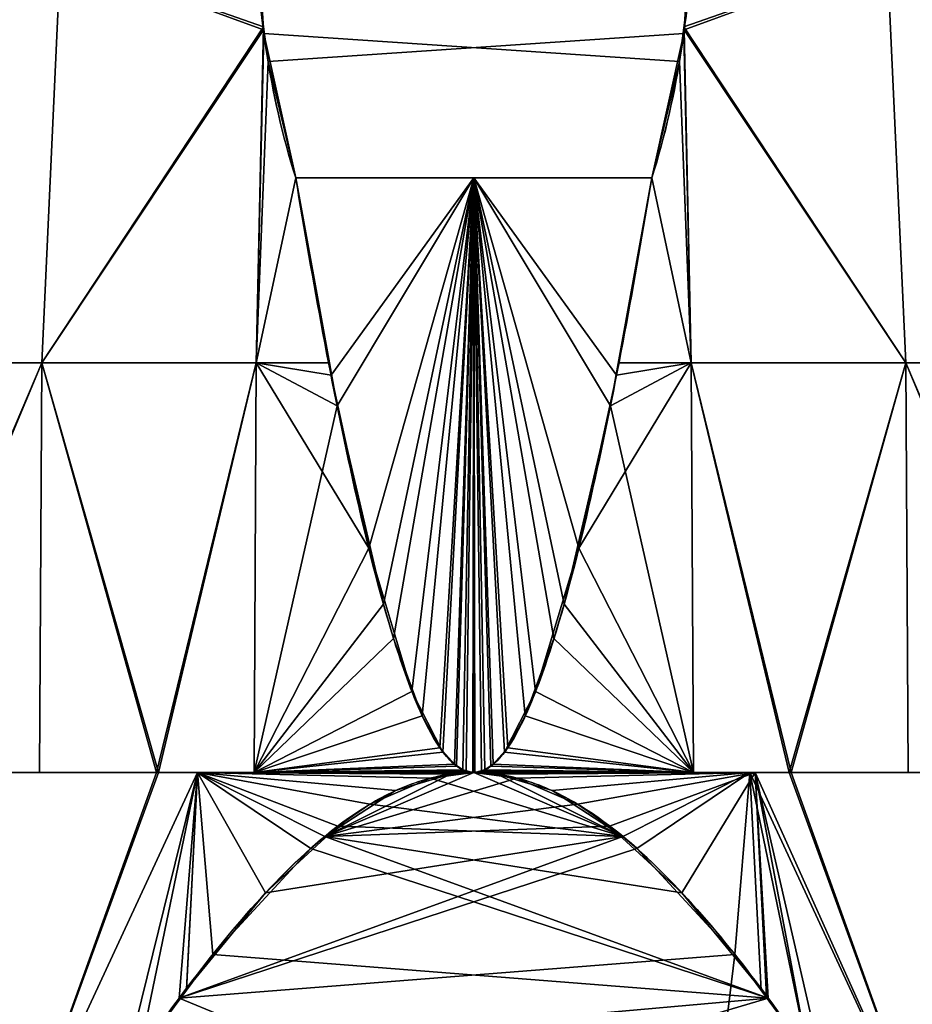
# Model space of a CAD drawing. Extents: x -18 to 409, y -107 to 420.
# Tile 13 of 16: x 120 to 267, y 176 to 338. Entities that reach past the tile are written whole.
import ezdxf

# ---------------------------------------------------------------- set-up
doc = ezdxf.new("R2010")
doc.units = 0
doc.header["$MEASUREMENT"] = 0
doc.layers.add('1', color=7, linetype='Continuous')

# ---------------------------------------------------------------- blocks, each defined once
blk = doc.blocks.new('UG_SURFACE_004')
at = {"layer": '1', "color": 253, "linetype": 'Continuous'}
for points in [[(190.950692, 213.936731, -144.711792), (194.769993, 214.204192, -144.703805), (170.331627, 203.708246, -144.957185)], [(170.331627, 203.708246, -144.957185), (194.769993, 214.204192, -144.703805), (201.853141, 213.286832, -144.730851)], [(170.331627, 203.708246, -144.957185), (181.945711, 211.222976, -144.788265), (190.950692, 213.936731, -144.711792)], [(201.853141, 213.286832, -144.730851), (211.782157, 209.00619, -144.844636), (170.331627, 203.708246, -144.957185)], [(211.782157, 209.00619, -144.844636), (217.039809, 205.427095, -144.924089), (170.331627, 203.708246, -144.957185)], [(217.039809, 205.427095, -144.924089), (228.887439, 194.486633, -145.078495), (170.331627, 203.708246, -144.957185)], [(243.039519, 177.236632, -145.051107), (168.051243, 201.756731, -144.990757), (170.331627, 203.708246, -144.957185)], [(228.887439, 194.486633, -145.078495), (243.039519, 177.236632, -145.051107), (170.331627, 203.708246, -144.957185)], [(243.039519, 177.236632, -145.051107), (151.986793, 184.379876, -145.10265), (168.051243, 201.756731, -144.990757)], [(139.936253, 168.054909, -144.90138), (151.986793, 184.379876, -145.10265), (243.039519, 177.236632, -145.051107)], [(243.039519, 177.236632, -145.051107), (134.315267, 144.975454, -144.109935), (139.936253, 168.054909, -144.90138)], [(134.315267, 144.975454, -144.109935), (243.039519, 177.236632, -145.051107), (249.603748, 168.054909, -144.90138)], [(249.603748, 168.054909, -144.90138), (250.616282, 162.479743, -144.764632), (134.315267, 144.975454, -144.109935)], [(133.432612, 142.275542, -143.978506), (250.616282, 162.479743, -144.764632), (257.098556, 139.381796, -143.828586)], [(250.616282, 162.479743, -144.764632), (133.432612, 142.275542, -143.978506), (134.315267, 144.975454, -144.109935)], [(257.098556, 139.381796, -143.828586), (123.182088, 116.449557, -142.308861), (133.432612, 142.275542, -143.978506)], [(257.098556, 139.381796, -143.828586), (123.991221, 109.271206, -141.711831), (123.182088, 116.449557, -142.308861)], [(257.098556, 139.381796, -143.828586), (124.266811, 107.168071, -141.495571), (123.991221, 109.271206, -141.711831)], [(124.266811, 107.168071, -141.495571), (257.098556, 139.381796, -143.828586), (266.357899, 116.449557, -142.308861)], [(266.357899, 116.449557, -142.308861), (265.419811, 108.172536, -141.615331), (124.266811, 107.168071, -141.495571)], [(265.419811, 108.172536, -141.615331), (265.286893, 107.166536, -141.510636), (124.266811, 107.168071, -141.495571)], [(127.613366, 81.628755, -138.869435), (124.266811, 107.168071, -141.495571), (168.534577, 0, -125.358552)], [(194.769993, 0, -125.358552), (168.534577, 0, -125.358552), (124.266811, 107.168071, -141.495571)], [(194.769993, 0, -125.358552), (124.266811, 107.168071, -141.495571), (265.286893, 107.166536, -141.510636)], [(265.286893, 107.166536, -141.510636), (221.005425, 0, -125.358552), (194.769993, 0, -125.358552)], [(221.005425, 0, -125.358552), (265.286893, 107.166536, -141.510636), (261.76852, 80.537036, -138.739392)], [(168.534577, 0, -125.358552), (131.896645, 54.181449, -135.187149), (127.613366, 81.628755, -138.869435)], [(261.76852, 80.537036, -138.739392), (257.461637, 53.09771, -135.024041), (221.005425, 0, -125.358552)], [(136.746123, 26.952848, -130.67694), (131.896645, 54.181449, -135.187149), (168.534577, 0, -125.358552)], [(221.005425, 0, -125.358552), (257.461637, 53.09771, -135.024041), (252.695054, 26.431967, -130.582258)], [(168.534577, 0, -125.358552), (142.29916, 0, -125.358552), (136.746123, 26.952848, -130.67694)], [(252.695054, 26.431967, -130.582258), (247.240841, 0, -125.358552), (221.005425, 0, -125.358552)]]:
    blk.add_3dface(points, dxfattribs=at)
blk = doc.blocks.new('UG_SURFACE_045')
at = {"layer": '1', "color": 253, "linetype": 'Continuous'}
for points in [[(229.233593, 335.933417, -132.411256), (230.034843, 348.099709, -130.386159), (262.524158, 348.112643, -119.882971)], [(229.233593, 335.933417, -132.411256), (262.524158, 348.112643, -119.882971), (265.586108, 281.339288, -126.776382)], [(262.524158, 348.112643, -119.882971), (293.125778, 348.112643, -102.194987), (297.570676, 281.339288, -108.289041), (265.586108, 281.339288, -126.776382)], [(229.19403, 335.332721, -132.511243), (229.233593, 335.933417, -132.411256), (230.425701, 281.339288, -138.113886)], [(265.586108, 281.339288, -126.776382), (230.425701, 281.339288, -138.113886), (229.233593, 335.933417, -132.411256)], [(223.947704, 311.639607, -136.454999), (229.19403, 335.332721, -132.511243), (230.425701, 281.339288, -138.113886)], [(230.425701, 281.339288, -138.113886), (218.520135, 281.336844, -140.133575), (223.947704, 311.639607, -136.454999)], [(211.988837, 250.989437, -142.844856), (218.158454, 279.317528, -140.378699), (230.425701, 281.339288, -138.113886)], [(230.425701, 281.339288, -138.113886), (230.77862, 214.204192, -139.339939), (211.988837, 250.989437, -142.844856)], [(218.158454, 279.317528, -140.378699), (218.520135, 281.336844, -140.133575), (230.425701, 281.339288, -138.113886)], [(246.461362, 214.204192, -137.003824), (230.77862, 214.204192, -139.339939), (230.425701, 281.339288, -138.113886)], [(246.461362, 214.204192, -137.003824), (230.425701, 281.339288, -138.113886), (265.586108, 281.339288, -126.776382)], [(265.586108, 281.339288, -126.776382), (265.960485, 214.204192, -127.737612), (246.461362, 214.204192, -137.003824)], [(293.664336, 214.204192, -114.572443), (265.960485, 214.204192, -127.737612), (265.586108, 281.339288, -126.776382)], [(265.586108, 281.339288, -126.776382), (297.570676, 281.339288, -108.289041), (293.664336, 214.204192, -114.572443)], [(230.77862, 214.204192, -139.339939), (204.900131, 227.449328, -144.208714), (211.988837, 250.989437, -142.844856)], [(230.77862, 214.204192, -139.339939), (199.816808, 217.55141, -144.597173), (204.900131, 227.449328, -144.208714)], [(230.77862, 214.204192, -139.339939), (197.577864, 215.244785, -144.671991), (199.816808, 217.55141, -144.597173)], [(230.77862, 214.204192, -139.339939), (196.023375, 214.411855, -144.697562), (197.577864, 215.244785, -144.671991)], [(230.77862, 214.204192, -139.339939), (194.769993, 214.204192, -144.703805), (196.023375, 214.411855, -144.697562)]]:
    blk.add_3dface(points, dxfattribs=at)
blk = doc.blocks.new('UG_SURFACE_070')
at = {"layer": '1', "color": 253, "linetype": 'Continuous'}
for points in [[(187.686861, 213.286832, 144.730851), (177.757829, 209.00619, 144.844636), (219.208375, 203.708246, 144.957185)], [(219.208375, 203.708246, 144.957185), (194.769993, 214.204192, 144.703805), (187.686861, 213.286832, 144.730851)], [(198.58931, 213.936731, 144.711792), (194.769993, 214.204192, 144.703805), (219.208375, 203.708246, 144.957185)], [(219.208375, 203.708246, 144.957185), (207.59429, 211.222976, 144.788265), (198.58931, 213.936731, 144.711792)], [(177.757829, 209.00619, 144.844636), (172.500193, 205.427095, 144.924089), (219.208375, 203.708246, 144.957185)], [(172.500193, 205.427095, 144.924089), (160.652563, 194.486633, 145.078495), (219.208375, 203.708246, 144.957185)], [(160.652563, 194.486633, 145.078495), (146.500483, 177.236632, 145.051107), (219.208375, 203.708246, 144.957185)], [(146.500483, 177.236632, 145.051107), (221.488759, 201.756731, 144.990757), (219.208375, 203.708246, 144.957185)], [(146.500483, 177.236632, 145.051107), (237.553209, 184.379876, 145.10265), (221.488759, 201.756731, 144.990757)], [(237.553209, 184.379876, 145.10265), (146.500483, 177.236632, 145.051107), (232.361078, 141.815811, 143.955305)], [(232.361078, 141.815811, 143.955305), (249.603748, 168.054909, 144.90138), (237.553209, 184.379876, 145.10265)], [(232.361078, 141.815811, 143.955305), (146.500483, 177.236632, 145.051107), (139.936253, 168.054909, 144.90138)], [(139.936253, 168.054909, 144.90138), (138.92372, 162.479743, 144.764632), (157.178923, 141.815811, 143.955305)], [(157.178923, 141.815811, 143.955305), (232.361078, 141.815811, 143.955305), (139.936253, 168.054909, 144.90138)], [(255.224735, 144.975454, 144.109935), (249.603748, 168.054909, 144.90138), (232.361078, 141.815811, 143.955305)], [(157.178923, 141.815811, 143.955305), (138.92372, 162.479743, 144.764632), (132.441446, 139.381796, 143.828586)], [(256.10739, 142.275542, 143.978506), (255.224735, 144.975454, 144.109935), (232.361078, 141.815811, 143.955305)], [(256.10739, 142.275542, 143.978506), (232.361078, 141.815811, 143.955305), (232.361078, 107.199512, 141.106084)], [(232.361078, 107.199512, 141.106084), (266.357899, 116.449557, 142.308861), (256.10739, 142.275542, 143.978506)], [(157.178923, 107.199512, 141.106084), (157.178923, 141.815811, 143.955305), (132.441446, 139.381796, 143.828586)], [(132.441446, 139.381796, 143.828586), (123.182088, 116.449557, 142.308861), (157.178923, 107.199512, 141.106084)], [(123.182088, 116.449557, 142.308861), (124.120183, 108.172536, 141.615331), (157.178923, 107.199512, 141.106084)], [(232.361078, 107.199512, 141.106084), (265.548766, 109.271206, 141.711831), (266.357899, 116.449557, 142.308861)], [(124.120183, 108.172536, 141.615331), (124.253102, 107.166536, 141.510636), (157.178923, 107.199512, 141.106084)], [(232.361078, 107.199512, 141.106084), (265.273184, 107.168071, 141.495571), (265.548766, 109.271206, 141.711831)], [(157.178923, 85.5124, 139.321044), (157.178923, 107.199512, 141.106084), (124.253102, 107.166536, 141.510636)], [(124.253102, 107.166536, 141.510636), (127.771482, 80.537036, 138.739392), (157.178923, 85.5124, 139.321044)], [(265.273184, 107.168071, 141.495571), (232.361078, 107.199512, 141.106084), (232.361078, 85.5124, 139.321044)], [(232.361078, 85.5124, 139.321044), (261.926621, 81.628755, 138.869435), (265.273184, 107.168071, 141.495571)], [(127.771482, 80.537036, 138.739392), (132.078364, 53.09771, 135.024041), (157.178923, 85.5124, 139.321044)], [(160.899162, 72.041519, 137.681112), (157.178923, 85.5124, 139.321044), (132.078364, 53.09771, 135.024041)], [(164.022654, 74.293591, 137.969658), (165.358394, 74.232876, 137.961954), (157.178923, 85.5124, 139.321044)], [(162.746325, 73.913045, 137.921304), (164.022654, 74.293591, 137.969658), (157.178923, 85.5124, 139.321044)], [(161.666095, 73.134966, 137.821928), (162.746325, 73.913045, 137.921304), (157.178923, 85.5124, 139.321044)], [(160.899162, 72.041519, 137.681112), (161.666095, 73.134966, 137.821928), (157.178923, 85.5124, 139.321044)], [(179.506421, 73.913045, 137.921304), (180.782735, 74.293591, 137.969658), (157.178923, 85.5124, 139.321044)], [(178.426191, 73.134966, 137.821928), (179.506421, 73.913045, 137.921304), (157.178923, 85.5124, 139.321044)], [(177.659258, 72.041519, 137.681112), (178.426191, 73.134966, 137.821928), (157.178923, 85.5124, 139.321044)], [(157.178923, 85.5124, 139.321044), (165.358394, 74.232876, 137.961954), (166.606396, 73.731102, 137.898132)], [(177.659258, 72.041519, 137.681112), (157.178923, 85.5124, 139.321044), (166.606396, 73.731102, 137.898132)], [(211.684152, 74.293591, 137.969658), (232.361078, 85.5124, 139.321044), (157.178923, 85.5124, 139.321044)], [(209.327593, 73.134966, 137.821928), (210.407823, 73.913045, 137.921304), (157.178923, 85.5124, 139.321044)], [(208.56066, 72.041519, 137.681112), (209.327593, 73.134966, 137.821928), (157.178923, 85.5124, 139.321044)], [(157.178923, 85.5124, 139.321044), (180.782735, 74.293591, 137.969658), (182.118475, 74.232876, 137.961954)], [(208.56066, 72.041519, 137.681112), (157.178923, 85.5124, 139.321044), (182.118475, 74.232876, 137.961954)], [(157.178923, 85.5124, 139.321044), (210.407823, 73.913045, 137.921304), (211.684152, 74.293591, 137.969658)], [(211.684152, 74.293591, 137.969658), (213.019893, 74.232876, 137.961954), (232.361078, 85.5124, 139.321044)], [(225.858524, 73.913045, 137.921304), (232.361078, 85.5124, 139.321044), (213.019893, 74.232876, 137.961954)], [(225.858524, 73.913045, 137.921304), (227.134854, 74.293591, 137.969658), (232.361078, 85.5124, 139.321044)], [(227.134854, 74.293591, 137.969658), (228.470594, 74.232876, 137.961954), (232.361078, 85.5124, 139.321044)], [(228.470594, 74.232876, 137.961954), (229.718596, 73.731102, 137.898132), (232.361078, 85.5124, 139.321044)], [(232.361078, 85.5124, 139.321044), (229.718596, 73.731102, 137.898132), (230.734453, 72.83812, 137.78384)], [(232.361078, 85.5124, 139.321044), (230.734453, 72.83812, 137.78384), (231.395274, 71.655817, 137.631103)], [(231.395274, 71.655817, 137.631103), (257.643372, 54.181449, 135.187149), (232.361078, 85.5124, 139.321044)], [(232.361078, 85.5124, 139.321044), (257.643372, 54.181449, 135.187149), (261.926621, 81.628755, 138.869435)], [(209.730312, 67.155994, 137.035206), (182.118475, 74.232876, 137.961954), (183.366477, 73.731102, 137.898132)], [(182.118475, 74.232876, 137.961954), (209.730312, 67.155994, 137.035206), (208.812907, 68.153299, 137.169272)], [(182.118475, 74.232876, 137.961954), (208.812907, 68.153299, 137.169272), (208.280921, 69.400482, 137.33533)], [(182.118475, 74.232876, 137.961954), (208.280921, 69.400482, 137.33533), (208.195627, 70.748888, 137.512863)], [(182.118475, 74.232876, 137.961954), (208.195627, 70.748888, 137.512863), (208.56066, 72.041519, 137.681112)], [(224.011362, 72.041519, 137.681112), (224.778295, 73.134966, 137.821928), (213.019893, 74.232876, 137.961954)], [(224.011362, 72.041519, 137.681112), (213.019893, 74.232876, 137.961954), (214.26788, 73.731102, 137.898132)], [(213.019893, 74.232876, 137.961954), (224.778295, 73.134966, 137.821928), (225.858524, 73.913045, 137.921304)], [(178.82891, 67.155994, 137.035206), (166.606396, 73.731102, 137.898132), (167.622253, 72.83812, 137.78384)], [(166.606396, 73.731102, 137.898132), (178.82891, 67.155994, 137.035206), (177.91149, 68.153299, 137.169272)], [(166.606396, 73.731102, 137.898132), (177.91149, 68.153299, 137.169272), (177.379519, 69.400482, 137.33533)], [(166.606396, 73.731102, 137.898132), (177.379519, 69.400482, 137.33533), (177.294225, 70.748888, 137.512863)], [(166.606396, 73.731102, 137.898132), (177.294225, 70.748888, 137.512863), (177.659258, 72.041519, 137.681112)], [(178.82891, 67.155994, 137.035206), (167.622253, 72.83812, 137.78384), (168.283075, 71.655817, 137.631103)], [(209.730312, 67.155994, 137.035206), (183.366477, 73.731102, 137.898132), (184.382334, 72.83812, 137.78384)], [(209.730312, 67.155994, 137.035206), (184.382334, 72.83812, 137.78384), (185.043171, 71.655817, 137.631103)], [(225.181013, 67.155994, 137.035206), (214.26788, 73.731102, 137.898132), (215.283751, 72.83812, 137.78384)], [(214.26788, 73.731102, 137.898132), (225.181013, 67.155994, 137.035206), (224.263608, 68.153299, 137.169272)], [(214.26788, 73.731102, 137.898132), (224.263608, 68.153299, 137.169272), (223.731622, 69.400482, 137.33533)], [(214.26788, 73.731102, 137.898132), (223.731622, 69.400482, 137.33533), (223.646328, 70.748888, 137.512863)], [(214.26788, 73.731102, 137.898132), (223.646328, 70.748888, 137.512863), (224.011362, 72.041519, 137.681112)], [(225.181013, 67.155994, 137.035206), (215.283751, 72.83812, 137.78384), (215.944573, 71.655817, 137.631103)], [(132.078364, 53.09771, 135.024041), (160.534129, 70.748888, 137.512863), (160.899162, 72.041519, 137.681112)], [(178.82891, 67.155994, 137.035206), (168.283075, 71.655817, 137.631103), (168.511465, 70.323572, 137.457088)], [(209.730312, 67.155994, 137.035206), (185.043171, 71.655817, 137.631103), (185.271546, 70.323572, 137.457088)], [(225.181013, 67.155994, 137.035206), (215.944573, 71.655817, 137.631103), (216.172948, 70.323572, 137.457088)], [(257.643372, 54.181449, 135.187149), (231.395274, 71.655817, 137.631103), (231.62365, 70.323572, 137.457088)], [(132.078364, 53.09771, 135.024041), (160.619423, 69.400482, 137.33533), (160.534129, 70.748888, 137.512863)], [(132.078364, 53.09771, 135.024041), (161.151409, 68.153299, 137.169272), (160.619423, 69.400482, 137.33533)], [(168.421566, 69.48036, 137.34591), (167.922944, 68.235099, 137.180224), (180.020392, 66.524275, 136.949703)], [(178.82891, 67.155994, 137.035206), (168.511465, 70.323572, 137.457088), (168.421566, 69.48036, 137.34591)], [(168.421566, 69.48036, 137.34591), (180.020392, 66.524275, 136.949703), (178.82891, 67.155994, 137.035206)], [(185.181662, 69.48036, 137.34591), (184.68304, 68.235099, 137.180224), (210.921809, 66.524275, 136.949703)], [(209.730312, 67.155994, 137.035206), (185.271546, 70.323572, 137.457088), (185.181662, 69.48036, 137.34591)], [(185.181662, 69.48036, 137.34591), (210.921809, 66.524275, 136.949703), (209.730312, 67.155994, 137.035206)], [(225.181013, 67.155994, 137.035206), (216.083065, 69.48036, 137.34591), (215.584442, 68.235099, 137.180224)], [(225.181013, 67.155994, 137.035206), (216.172948, 70.323572, 137.457088), (216.083065, 69.48036, 137.34591)], [(231.533766, 69.48036, 137.34591), (231.035143, 68.235099, 137.180224), (257.643372, 54.181449, 135.187149)], [(257.643372, 54.181449, 135.187149), (231.62365, 70.323572, 137.457088), (231.533766, 69.48036, 137.34591)], [(162.068814, 67.155994, 137.035206), (161.151409, 68.153299, 137.169272), (132.078364, 53.09771, 135.024041)], [(180.020392, 66.524275, 136.949703), (167.922944, 68.235099, 137.180224), (167.047143, 67.229979, 137.04519)], [(210.921809, 66.524275, 136.949703), (184.68304, 68.235099, 137.180224), (183.807224, 67.229979, 137.04519)], [(215.584442, 68.235099, 137.180224), (214.708641, 67.229979, 137.04519), (226.37251, 66.524275, 136.949703)], [(215.584442, 68.235099, 137.180224), (226.37251, 66.524275, 136.949703), (225.181013, 67.155994, 137.035206)], [(257.643372, 54.181449, 135.187149), (231.035143, 68.235099, 137.180224), (230.159342, 67.229979, 137.04519)], [(132.078364, 53.09771, 135.024041), (136.844948, 26.431967, 130.582258), (162.068814, 67.155994, 137.035206)], [(163.260311, 66.524275, 136.949703), (162.068814, 67.155994, 137.035206), (136.844948, 26.431967, 130.582258)], [(136.844948, 26.431967, 130.582258), (142.29916, 0, 125.358552), (163.260311, 66.524275, 136.949703)], [(164.584577, 66.324241, 136.922523), (163.260311, 66.524275, 136.949703), (142.29916, 0, 125.358552)], [(142.29916, 0, 125.358552), (168.534577, 0, 125.358552), (164.584577, 66.324241, 136.922523)], [(165.893376, 66.569865, 136.955887), (164.584577, 66.324241, 136.922523), (168.534577, 0, 125.358552)], [(167.047143, 67.229979, 137.04519), (165.893376, 66.569865, 136.955887), (168.534577, 0, 125.358552)], [(167.047143, 67.229979, 137.04519), (168.534577, 0, 125.358552), (180.020392, 66.524275, 136.949703)], [(181.344673, 66.324241, 136.922523), (180.020392, 66.524275, 136.949703), (168.534577, 0, 125.358552)], [(168.534577, 0, 125.358552), (194.769993, 0, 125.358552), (181.344673, 66.324241, 136.922523)], [(182.653457, 66.569865, 136.955887), (181.344673, 66.324241, 136.922523), (194.769993, 0, 125.358552)], [(183.807224, 67.229979, 137.04519), (182.653457, 66.569865, 136.955887), (194.769993, 0, 125.358552)], [(183.807224, 67.229979, 137.04519), (194.769993, 0, 125.358552), (210.921809, 66.524275, 136.949703)], [(212.246075, 66.324241, 136.922523), (210.921809, 66.524275, 136.949703), (194.769993, 0, 125.358552)], [(194.769993, 0, 125.358552), (221.005425, 0, 125.358552), (212.246075, 66.324241, 136.922523)], [(213.554874, 66.569865, 136.955887), (212.246075, 66.324241, 136.922523), (221.005425, 0, 125.358552)], [(214.708641, 67.229979, 137.04519), (213.554874, 66.569865, 136.955887), (247.240841, 0, 125.358552)], [(221.005425, 0, 125.358552), (247.240841, 0, 125.358552), (213.554874, 66.569865, 136.955887)], [(214.708641, 67.229979, 137.04519), (227.696776, 66.324241, 136.922523), (226.37251, 66.524275, 136.949703)], [(247.240841, 0, 125.358552), (227.696776, 66.324241, 136.922523), (214.708641, 67.229979, 137.04519)], [(247.240841, 0, 125.358552), (229.005575, 66.569865, 136.955887), (227.696776, 66.324241, 136.922523)], [(252.793878, 26.952848, 130.67694), (230.159342, 67.229979, 137.04519), (229.005575, 66.569865, 136.955887)], [(229.005575, 66.569865, 136.955887), (247.240841, 0, 125.358552), (252.793878, 26.952848, 130.67694)], [(230.159342, 67.229979, 137.04519), (252.793878, 26.952848, 130.67694), (257.643372, 54.181449, 135.187149)]]:
    blk.add_3dface(points, dxfattribs=at)
blk = doc.blocks.new('UG_SURFACE_077')
at = {"layer": '1', "color": 253, "linetype": 'Continuous'}
for points in [[(194.769993, 311.639607, 136.454999), (165.592298, 311.639607, 136.454999), (171.381548, 279.317528, 140.378699)], [(194.769993, 311.639607, 136.454999), (171.381548, 279.317528, 140.378699), (177.551165, 250.989437, 142.844856)], [(194.769993, 311.639607, 136.454999), (177.551165, 250.989437, 142.844856), (184.639871, 227.449328, 144.208714)], [(194.769993, 311.639607, 136.454999), (184.639871, 227.449328, 144.208714), (189.723194, 217.55141, 144.597173)], [(194.769993, 311.639607, 136.454999), (189.723194, 217.55141, 144.597173), (191.962138, 215.244785, 144.671991)], [(194.769993, 311.639607, 136.454999), (191.962138, 215.244785, 144.671991), (193.516627, 214.411855, 144.697562)], [(193.516627, 214.411855, 144.697562), (194.769993, 214.204192, 144.703805), (194.769993, 311.639607, 136.454999)], [(217.156693, 274.272203, 140.884161), (223.947704, 311.639607, 136.454999), (194.769993, 311.639607, 136.454999)], [(209.562466, 241.761297, 143.453434), (217.156693, 274.272203, 140.884161), (194.769993, 311.639607, 136.454999)], [(207.909673, 236.153185, 143.776685), (209.562466, 241.761297, 143.453434), (194.769993, 311.639607, 136.454999)], [(203.21852, 223.482728, 144.377515), (207.909673, 236.153185, 143.776685), (194.769993, 311.639607, 136.454999)], [(200.334489, 218.267918, 144.57272), (203.21852, 223.482728, 144.377515), (194.769993, 311.639607, 136.454999)], [(197.954655, 215.542048, 144.662693), (200.334489, 218.267918, 144.57272), (194.769993, 311.639607, 136.454999)], [(194.769993, 311.639607, 136.454999), (194.769993, 214.204192, 144.703805), (194.935128, 214.207798, 144.703701)], [(196.563825, 214.629397, 144.690961), (197.954655, 215.542048, 144.662693), (194.769993, 311.639607, 136.454999)], [(194.769993, 311.639607, 136.454999), (194.935128, 214.207798, 144.703701), (196.563825, 214.629397, 144.690961)]]:
    blk.add_3dface(points, dxfattribs=at)
blk = doc.blocks.new('UG_SURFACE_095')
at = {"layer": '1', "color": 253, "linetype": 'Continuous'}
for points in [[(172.383308, 274.272203, -140.884161), (165.592298, 311.639607, -136.454999), (194.769993, 311.639607, -136.454999)], [(179.977536, 241.761297, -143.453434), (172.383308, 274.272203, -140.884161), (194.769993, 311.639607, -136.454999)], [(181.630328, 236.153185, -143.776685), (179.977536, 241.761297, -143.453434), (194.769993, 311.639607, -136.454999)], [(186.321482, 223.482728, -144.377515), (181.630328, 236.153185, -143.776685), (194.769993, 311.639607, -136.454999)], [(189.205512, 218.267918, -144.57272), (186.321482, 223.482728, -144.377515), (194.769993, 311.639607, -136.454999)], [(191.585347, 215.542048, -144.662693), (189.205512, 218.267918, -144.57272), (194.769993, 311.639607, -136.454999)], [(192.976162, 214.629397, -144.690961), (191.585347, 215.542048, -144.662693), (194.769993, 311.639607, -136.454999)], [(194.769993, 311.639607, -136.454999), (194.604859, 214.207798, -144.703701), (192.976162, 214.629397, -144.690961)], [(194.769993, 311.639607, -136.454999), (194.769993, 214.204192, -144.703805), (194.604859, 214.207798, -144.703701)], [(196.023375, 214.411855, -144.697562), (194.769993, 214.204192, -144.703805), (194.769993, 311.639607, -136.454999)], [(194.769993, 311.639607, -136.454999), (223.947704, 311.639607, -136.454999), (218.158454, 279.317528, -140.378699)], [(194.769993, 311.639607, -136.454999), (218.158454, 279.317528, -140.378699), (211.988837, 250.989437, -142.844856)], [(194.769993, 311.639607, -136.454999), (211.988837, 250.989437, -142.844856), (204.900131, 227.449328, -144.208714)], [(194.769993, 311.639607, -136.454999), (204.900131, 227.449328, -144.208714), (199.816808, 217.55141, -144.597173)], [(194.769993, 311.639607, -136.454999), (199.816808, 217.55141, -144.597173), (197.577864, 215.244785, -144.671991)], [(194.769993, 311.639607, -136.454999), (197.577864, 215.244785, -144.671991), (196.023375, 214.411855, -144.697562)]]:
    blk.add_3dface(points, dxfattribs=at)
blk = doc.blocks.new('UG_SURFACE_115')
at = {"layer": '1', "color": 253, "linetype": 'Continuous'}
for points in [[(96.414231, 348.112643, -102.194987), (127.015844, 348.112643, -119.882971), (123.953879, 281.339288, -126.776382), (91.969319, 281.339288, -108.289041)], [(123.953879, 281.339288, -126.776382), (127.015844, 348.112643, -119.882971), (160.326973, 336.405218, -132.332727)], [(127.015844, 348.112643, -119.882971), (159.365222, 343.942016, -131.078213), (160.326973, 336.405218, -132.332727)], [(160.326973, 336.405218, -132.332727), (159.114301, 281.339288, -138.113886), (123.953879, 281.339288, -126.776382)], [(159.114301, 281.339288, -138.113886), (160.326973, 336.405218, -132.332727), (161.052853, 330.716938, -133.279547)], [(159.114301, 281.339288, -138.113886), (161.052853, 330.716938, -133.279547), (165.592298, 311.639607, -136.454999)], [(165.592298, 311.639607, -136.454999), (171.100453, 281.331092, -140.047461), (159.114301, 281.339288, -138.113886)], [(95.87568, 214.204192, -114.572443), (91.969319, 281.339288, -108.289041), (123.953879, 281.339288, -126.776382)], [(123.953879, 281.339288, -126.776382), (123.579524, 214.204192, -127.737612), (95.87568, 214.204192, -114.572443)], [(143.07864, 214.204192, -137.003824), (123.579524, 214.204192, -127.737612), (123.953879, 281.339288, -126.776382)], [(123.953879, 281.339288, -126.776382), (159.114301, 281.339288, -138.113886), (143.07864, 214.204192, -137.003824)], [(159.114301, 281.339288, -138.113886), (158.761382, 214.204192, -139.339939), (143.07864, 214.204192, -137.003824)], [(158.761382, 214.204192, -139.339939), (159.114301, 281.339288, -138.113886), (172.383308, 274.272203, -140.884161)], [(159.114301, 281.339288, -138.113886), (171.100453, 281.331092, -140.047461), (172.383308, 274.272203, -140.884161)], [(172.383308, 274.272203, -140.884161), (179.977536, 241.761297, -143.453434), (158.761382, 214.204192, -139.339939)], [(179.977536, 241.761297, -143.453434), (181.630328, 236.153185, -143.776685), (158.761382, 214.204192, -139.339939)], [(181.630328, 236.153185, -143.776685), (186.321482, 223.482728, -144.377515), (158.761382, 214.204192, -139.339939)], [(186.321482, 223.482728, -144.377515), (189.205512, 218.267918, -144.57272), (158.761382, 214.204192, -139.339939)], [(189.205512, 218.267918, -144.57272), (191.585347, 215.542048, -144.662693), (158.761382, 214.204192, -139.339939)], [(191.585347, 215.542048, -144.662693), (192.976162, 214.629397, -144.690961), (158.761382, 214.204192, -139.339939)], [(158.761382, 214.204192, -139.339939), (192.976162, 214.629397, -144.690961), (194.604859, 214.207798, -144.703701)], [(194.604859, 214.207798, -144.703701), (194.769993, 214.204192, -144.703805), (158.761382, 214.204192, -139.339939)]]:
    blk.add_3dface(points, dxfattribs=at)
blk = doc.blocks.new('UG_SURFACE_142')
at = {"layer": '1', "color": 253, "linetype": 'Continuous'}
for points in [[(158.780098, 370.188951, -126.709372), (161.725938, 396.917105, -122.260429), (227.814063, 396.917105, -122.260429), (230.716437, 371.153295, -126.548856)], [(158.780098, 370.188951, -126.709372), (230.716437, 371.153295, -126.548856), (230.946139, 361.936986, -128.082916)], [(159.365222, 343.942016, -131.078213), (158.780098, 370.188951, -126.709372), (230.946139, 361.936986, -128.082916)], [(161.052853, 330.716938, -133.279547), (159.365222, 343.942016, -131.078213), (230.946139, 361.936986, -128.082916), (229.19403, 335.332721, -132.511243)], [(229.19403, 335.332721, -132.511243), (223.947704, 311.639607, -136.454999), (165.592298, 311.639607, -136.454999), (161.052853, 330.716938, -133.279547)]]:
    blk.add_3dface(points, dxfattribs=at)
blk = doc.blocks.new('UG_SURFACE_159')
at = {"layer": '1', "color": 253, "linetype": 'Continuous'}
for points in [[(106.600411, 214.204192, -119.668953), (143.07864, 214.204192, -137.003824), (119.561344, 149.624467, -140.969753)], [(119.561344, 149.624467, -140.969753), (149.490982, 214.204192, -137.959003), (139.936253, 168.054909, -144.90138)], [(143.07864, 214.204192, -137.003824), (149.490982, 214.204192, -137.959003), (119.561344, 149.624467, -140.969753)], [(149.490982, 214.204192, -137.959003), (147.677928, 178.542614, -145.030677), (139.936253, 168.054909, -144.90138)], [(151.986793, 184.379876, -145.10265), (147.677928, 178.542614, -145.030677), (149.490982, 214.204192, -137.959003)], [(190.950692, 213.936731, -144.711792), (181.945711, 211.222976, -144.788265), (149.490982, 214.204192, -137.959003)], [(149.490982, 214.204192, -137.959003), (194.769993, 214.204192, -144.703805), (190.950692, 213.936731, -144.711792)], [(149.490982, 214.204192, -137.959003), (181.945711, 211.222976, -144.788265), (170.331627, 203.708246, -144.957185)], [(149.490982, 214.204192, -137.959003), (170.331627, 203.708246, -144.957185), (168.051243, 201.756731, -144.990757)], [(149.490982, 214.204192, -137.959003), (168.051243, 201.756731, -144.990757), (151.986793, 184.379876, -145.10265)]]:
    blk.add_3dface(points, dxfattribs=at)
blk = doc.blocks.new('UG_SURFACE_160')
at = {"layer": '1', "color": 253, "linetype": 'Continuous'}
for points in [[(262.524158, 348.112643, 119.882971), (230.17478, 343.942016, 131.078213), (229.213014, 336.405218, 132.332727)], [(265.586108, 281.339288, 126.776382), (262.524158, 348.112643, 119.882971), (229.213014, 336.405218, 132.332727)], [(265.586108, 281.339288, 126.776382), (297.570676, 281.339288, 108.289041), (293.125778, 348.112643, 102.194987), (262.524158, 348.112643, 119.882971)], [(230.425701, 281.339288, 138.113886), (229.213014, 336.405218, 132.332727), (228.487149, 330.716938, 133.279547)], [(229.213014, 336.405218, 132.332727), (230.425701, 281.339288, 138.113886), (265.586108, 281.339288, 126.776382)], [(230.425701, 281.339288, 138.113886), (228.487149, 330.716938, 133.279547), (223.947704, 311.639607, 136.454999)], [(223.947704, 311.639607, 136.454999), (218.439549, 281.331092, 140.047461), (230.425701, 281.339288, 138.113886)], [(230.425701, 281.339288, 138.113886), (218.439549, 281.331092, 140.047461), (217.156693, 274.272203, 140.884161)], [(230.772078, 214.204192, 139.306605), (230.425701, 281.339288, 138.113886), (217.156693, 274.272203, 140.884161)], [(230.425701, 281.339288, 138.113886), (230.772078, 214.204192, 139.306605), (246.777564, 214.204192, 136.90716)], [(265.586108, 281.339288, 126.776382), (230.425701, 281.339288, 138.113886), (246.777564, 214.204192, 136.90716)], [(246.777564, 214.204192, 136.90716), (265.950978, 214.204192, 127.729923), (265.586108, 281.339288, 126.776382)], [(294.21258, 214.204192, 114.202678), (297.570676, 281.339288, 108.289041), (265.586108, 281.339288, 126.776382)], [(265.586108, 281.339288, 126.776382), (265.950978, 214.204192, 127.729923), (294.21258, 214.204192, 114.202678)], [(217.156693, 274.272203, 140.884161), (209.562466, 241.761297, 143.453434), (230.772078, 214.204192, 139.306605)], [(209.562466, 241.761297, 143.453434), (207.909673, 236.153185, 143.776685), (230.772078, 214.204192, 139.306605)], [(207.909673, 236.153185, 143.776685), (203.21852, 223.482728, 144.377515), (230.772078, 214.204192, 139.306605)], [(203.21852, 223.482728, 144.377515), (200.334489, 218.267918, 144.57272), (230.772078, 214.204192, 139.306605)], [(200.334489, 218.267918, 144.57272), (197.954655, 215.542048, 144.662693), (230.772078, 214.204192, 139.306605)], [(230.772078, 214.204192, 139.306605), (196.563825, 214.629397, 144.690961), (194.935128, 214.207798, 144.703701)], [(197.954655, 215.542048, 144.662693), (196.563825, 214.629397, 144.690961), (230.772078, 214.204192, 139.306605)], [(194.935128, 214.207798, 144.703701), (194.769993, 214.204192, 144.703805), (230.772078, 214.204192, 139.306605)]]:
    blk.add_3dface(points, dxfattribs=at)
blk = doc.blocks.new('UG_SURFACE_167')
at = {"layer": '1', "color": 253, "linetype": 'Continuous'}
for points in [[(91.969319, 281.339288, 108.289041), (123.953879, 281.339288, 126.776382), (127.015844, 348.112643, 119.882971), (96.414231, 348.112643, 102.194987)], [(160.306409, 335.933417, 132.411256), (127.015844, 348.112643, 119.882971), (123.953879, 281.339288, 126.776382)], [(160.306409, 335.933417, 132.411256), (159.505159, 348.099709, 130.386159), (127.015844, 348.112643, 119.882971)], [(123.953879, 281.339288, 126.776382), (159.114301, 281.339288, 138.113886), (160.306409, 335.933417, 132.411256)], [(160.345972, 335.332721, 132.511243), (160.306409, 335.933417, 132.411256), (159.114301, 281.339288, 138.113886)], [(165.592298, 311.639607, 136.454999), (160.345972, 335.332721, 132.511243), (159.114301, 281.339288, 138.113886)], [(159.114301, 281.339288, 138.113886), (171.019852, 281.336844, 140.133575), (165.592298, 311.639607, 136.454999)], [(123.953879, 281.339288, 126.776382), (91.969319, 281.339288, 108.289041), (95.327422, 214.204192, 114.202678)], [(95.327422, 214.204192, 114.202678), (123.589024, 214.204192, 127.729923), (123.953879, 281.339288, 126.776382)], [(123.953879, 281.339288, 126.776382), (123.589024, 214.204192, 127.729923), (142.762437, 214.204192, 136.90716)], [(142.762437, 214.204192, 136.90716), (159.114301, 281.339288, 138.113886), (123.953879, 281.339288, 126.776382)], [(142.762437, 214.204192, 136.90716), (158.767924, 214.204192, 139.306605), (159.114301, 281.339288, 138.113886)], [(159.114301, 281.339288, 138.113886), (158.767924, 214.204192, 139.306605), (177.551165, 250.989437, 142.844856)], [(171.381548, 279.317528, 140.378699), (171.019852, 281.336844, 140.133575), (159.114301, 281.339288, 138.113886)], [(177.551165, 250.989437, 142.844856), (171.381548, 279.317528, 140.378699), (159.114301, 281.339288, 138.113886)], [(158.767924, 214.204192, 139.306605), (184.639871, 227.449328, 144.208714), (177.551165, 250.989437, 142.844856)], [(158.767924, 214.204192, 139.306605), (189.723194, 217.55141, 144.597173), (184.639871, 227.449328, 144.208714)], [(158.767924, 214.204192, 139.306605), (191.962138, 215.244785, 144.671991), (189.723194, 217.55141, 144.597173)], [(158.767924, 214.204192, 139.306605), (193.516627, 214.411855, 144.697562), (191.962138, 215.244785, 144.671991)], [(158.767924, 214.204192, 139.306605), (194.769993, 214.204192, 144.703805), (193.516627, 214.411855, 144.697562)]]:
    blk.add_3dface(points, dxfattribs=at)
blk = doc.blocks.new('UG_SURFACE_172')
at = {"layer": '1', "color": 253, "linetype": 'Continuous'}
for points in [[(201.853141, 213.286832, -144.730851), (194.769993, 214.204192, -144.703805), (240.876094, 214.204192, -137.835801)], [(211.782157, 209.00619, -144.844636), (201.853141, 213.286832, -144.730851), (240.876094, 214.204192, -137.835801)], [(217.039809, 205.427095, -144.924089), (211.782157, 209.00619, -144.844636), (240.876094, 214.204192, -137.835801)], [(228.887439, 194.486633, -145.078495), (217.039809, 205.427095, -144.924089), (240.876094, 214.204192, -137.835801)], [(240.876094, 214.204192, -137.835801), (242.738664, 177.603334, -145.051688), (228.887439, 194.486633, -145.078495)], [(243.039519, 177.236632, -145.051107), (242.738664, 177.603334, -145.051688), (240.876094, 214.204192, -137.835801)], [(269.978642, 149.624467, -140.969753), (240.876094, 214.204192, -137.835801), (246.461362, 214.204192, -137.003824)], [(251.962602, 165.861413, -144.578829), (240.876094, 214.204192, -137.835801), (269.978642, 149.624467, -140.969753)], [(249.603748, 168.054909, -144.90138), (243.039519, 177.236632, -145.051107), (240.876094, 214.204192, -137.835801)], [(240.876094, 214.204192, -137.835801), (251.962602, 165.861413, -144.578829), (249.603748, 168.054909, -144.90138)], [(269.978642, 149.624467, -140.969753), (246.461362, 214.204192, -137.003824), (283.444643, 214.204192, -119.428948)]]:
    blk.add_3dface(points, dxfattribs=at)
blk = doc.blocks.new('UG_SURFACE_177')
at = {"layer": '1', "color": 253, "linetype": 'Continuous'}
for points in [[(240.041912, 214.204192, 137.916923), (194.769993, 214.204192, 144.703805), (198.58931, 213.936731, 144.711792)], [(198.58931, 213.936731, 144.711792), (207.59429, 211.222976, 144.788265), (240.041912, 214.204192, 137.916923)], [(240.041912, 214.204192, 137.916923), (207.59429, 211.222976, 144.788265), (219.208375, 203.708246, 144.957185)], [(240.041912, 214.204192, 137.916923), (219.208375, 203.708246, 144.957185), (221.488759, 201.756731, 144.990757)], [(240.041912, 214.204192, 137.916923), (221.488759, 201.756731, 144.990757), (237.553209, 184.379876, 145.10265)], [(237.553209, 184.379876, 145.10265), (241.862074, 178.542614, 145.030677), (240.041912, 214.204192, 137.916923)], [(240.041912, 214.204192, 137.916923), (241.862074, 178.542614, 145.030677), (249.603748, 168.054909, 144.90138)], [(269.978642, 149.624467, 140.969753), (240.041912, 214.204192, 137.916923), (249.603748, 168.054909, 144.90138)], [(246.777564, 214.204192, 136.90716), (240.041912, 214.204192, 137.916923), (269.978642, 149.624467, 140.969753)], [(282.908678, 214.204192, 119.613215), (246.777564, 214.204192, 136.90716), (269.978642, 149.624467, 140.969753)]]:
    blk.add_3dface(points, dxfattribs=at)
blk = doc.blocks.new('UG_SURFACE_179')
at = {"layer": '1', "color": 253, "linetype": 'Continuous'}
for points in [[(230.759904, 370.188951, 126.709372), (227.814063, 396.917105, 122.260429), (161.725938, 396.917105, 122.260429), (158.823565, 371.153295, 126.548856)], [(230.759904, 370.188951, 126.709372), (158.823565, 371.153295, 126.548856), (158.593848, 361.936986, 128.082916)], [(230.17478, 343.942016, 131.078213), (230.759904, 370.188951, 126.709372), (158.593848, 361.936986, 128.082916)], [(228.487149, 330.716938, 133.279547), (230.17478, 343.942016, 131.078213), (158.593848, 361.936986, 128.082916), (160.345972, 335.332721, 132.511243)], [(160.345972, 335.332721, 132.511243), (165.592298, 311.639607, 136.454999), (223.947704, 311.639607, 136.454999), (228.487149, 330.716938, 133.279547)]]:
    blk.add_3dface(points, dxfattribs=at)
blk = doc.blocks.new('UG_SURFACE_181')
at = {"layer": '1', "color": 253, "linetype": 'Continuous'}
for points in [[(119.561344, 149.624467, 140.969753), (142.762437, 214.204192, 136.90716), (106.631309, 214.204192, 119.613215)], [(119.561344, 149.624467, 140.969753), (149.49809, 214.204192, 137.916923), (142.762437, 214.204192, 136.90716)], [(137.5774, 165.861413, 144.578829), (149.49809, 214.204192, 137.916923), (119.561344, 149.624467, 140.969753)], [(149.49809, 214.204192, 137.916923), (137.5774, 165.861413, 144.578829), (139.936253, 168.054909, 144.90138)], [(139.936253, 168.054909, 144.90138), (146.500483, 177.236632, 145.051107), (149.49809, 214.204192, 137.916923)], [(146.500483, 177.236632, 145.051107), (147.692427, 178.689495, 145.053416), (149.49809, 214.204192, 137.916923)], [(149.49809, 214.204192, 137.916923), (147.692427, 178.689495, 145.053416), (160.652563, 194.486633, 145.078495)], [(187.686861, 213.286832, 144.730851), (194.769993, 214.204192, 144.703805), (149.49809, 214.204192, 137.916923)], [(177.757829, 209.00619, 144.844636), (187.686861, 213.286832, 144.730851), (149.49809, 214.204192, 137.916923)], [(172.500193, 205.427095, 144.924089), (177.757829, 209.00619, 144.844636), (149.49809, 214.204192, 137.916923)], [(160.652563, 194.486633, 145.078495), (172.500193, 205.427095, 144.924089), (149.49809, 214.204192, 137.916923)]]:
    blk.add_3dface(points, dxfattribs=at)

msp = doc.modelspace()

# ---------------------------------------------------------------- linework, layer by layer
at = {"layer": '1', "color": 43, "linetype": 'Continuous'}
for p, q in [((223.95, 311.64, -136.45), (165.59, 311.64, -136.45)), ((223.95, 311.64, 136.45), (165.59, 311.64, 136.45))]:
    msp.add_line(p, q, dxfattribs=at)
at = {"layer": '1', "color": 43, "linetype": 'Continuous', "extrusion": (0, -1, 0)}
for start, end in [(90, 141.1556), (38.8444, 90)]:
    msp.add_arc((194.77, -32.65, -214.2), 177.36, start, end, dxfattribs=at)
at = {"layer": '1', "color": 43, "linetype": 'Continuous', "extrusion": (0, 1, 0)}
for start, end in [(270, 320.8352), (219.1648, 270)]:
    msp.add_arc((-194.77, 32.65, 214.2), 177.36, start, end, dxfattribs=at)
at = {"layer": '1', "color": 43, "linetype": 'Continuous'}
for points, knots in [([(165.59, 311.64, 136.45), (163.38, 318.57, 135.3), (161.84, 325.57, 134.14), (159.65, 339.67, 131.79), (159, 346.77, 130.61), (158.2, 368.2, 127.04), (159.14, 382.7, 124.63), (161.73, 396.92, 122.26)], [0, 0, 0, 0, 0.25, 0.25, 0.5, 0.5, 1, 1, 1, 1]), ([(161.73, 396.92, -122.26), (159.14, 382.68, -124.63), (158.21, 368.44, -127), (158.98, 347.04, -130.56), (159.62, 339.9, -131.75), (161.83, 325.62, -134.13), (163.38, 318.55, -135.31), (165.59, 311.64, -136.45)], [0, 0, 0, 0, 0.5, 0.5, 0.75, 0.75, 1, 1, 1, 1]), ([(227.81, 396.92, 122.26), (230.4, 382.68, 124.63), (231.33, 368.44, 127), (230.56, 347.04, 130.56), (229.92, 339.9, 131.75), (227.71, 325.62, 134.13), (226.16, 318.55, 135.31), (223.95, 311.64, 136.45)], [0, 0, 0, 0, 0.5, 0.5, 0.75, 0.75, 1, 1, 1, 1]), ([(223.95, 311.64, -136.45), (226.16, 318.57, -135.3), (227.7, 325.57, -134.14), (229.89, 339.67, -131.79), (230.54, 346.77, -130.61), (231.34, 368.2, -127.04), (230.4, 382.7, -124.63), (227.81, 396.92, -122.26)], [0, 0, 0, 0, 0.25, 0.25, 0.5, 0.5, 1, 1, 1, 1]), ([(194.77, 214.2, 144.7), (193.66, 214.2, 144.7), (192.62, 214.72, 144.69), (190.89, 216.09, 144.65), (190.18, 216.93, 144.62), (188.23, 219.59, 144.53), (187.23, 221.52, 144.46), (184.49, 227.43, 144.22), (183.07, 231.57, 144.02), (179.18, 243.97, 143.35), (177.13, 252.37, 142.79), (171.46, 277.66, 140.71), (168.4, 294.67, 138.83), (165.59, 311.64, 136.45)], [0, 0, 0, 0, 0.03125, 0.03125, 0.0625, 0.0625, 0.125, 0.125, 0.25, 0.25, 0.5, 0.5, 1, 1, 1, 1]), ([(165.59, 311.64, -136.45), (168.4, 294.67, -138.83), (171.46, 277.71, -140.7), (177.12, 252.42, -142.78), (179.17, 244, -143.35), (183.07, 231.56, -144.02), (184.49, 227.46, -144.22), (187.21, 221.56, -144.46), (188.22, 219.61, -144.53), (190.16, 216.94, -144.62), (190.88, 216.1, -144.65), (192.62, 214.72, -144.69), (193.66, 214.2, -144.7), (194.77, 214.2, -144.7)], [0, 0, 0, 0, 0.5, 0.5, 0.75, 0.75, 0.875, 0.875, 0.9375, 0.9375, 0.96875, 0.96875, 1, 1, 1, 1]), ([(223.95, 311.64, 136.45), (221.14, 294.67, 138.83), (218.08, 277.71, 140.7), (212.42, 252.42, 142.78), (210.37, 244, 143.35), (206.47, 231.56, 144.02), (205.05, 227.46, 144.22), (202.33, 221.56, 144.46), (201.32, 219.61, 144.53), (199.38, 216.94, 144.62), (198.66, 216.1, 144.65), (196.92, 214.72, 144.69), (195.88, 214.2, 144.7), (194.77, 214.2, 144.7)], [0, 0, 0, 0, 0.5, 0.5, 0.75, 0.75, 0.875, 0.875, 0.9375, 0.9375, 0.96875, 0.96875, 1, 1, 1, 1]), ([(194.77, 214.2, -144.7), (195.88, 214.2, -144.7), (196.92, 214.72, -144.69), (198.65, 216.09, -144.65), (199.36, 216.93, -144.62), (201.31, 219.59, -144.53), (202.31, 221.52, -144.46), (205.05, 227.43, -144.22), (206.47, 231.57, -144.02), (210.36, 243.97, -143.35), (212.41, 252.37, -142.79), (218.08, 277.66, -140.71), (221.14, 294.67, -138.83), (223.95, 311.64, -136.45)], [0, 0, 0, 0, 0.03125, 0.03125, 0.0625, 0.0625, 0.125, 0.125, 0.25, 0.25, 0.5, 0.5, 1, 1, 1, 1]), ([(194.77, 214.2, -144.7), (191.68, 214.2, -144.7), (188.54, 213.65, -144.72), (182.63, 211.68, -144.78), (179.8, 210.27, -144.81), (171.89, 205.39, -144.93), (167.18, 201.2, -145.01), (158.54, 192.38, -145.1), (154.58, 187.7, -145.12), (147.02, 178.06, -145.07), (143.42, 173.1, -145.01), (139.94, 168.05, -144.9)], [0, 0, 0, 0, 0.125, 0.125, 0.25, 0.25, 0.5, 0.5, 0.75, 0.75, 1, 1, 1, 1]), ([(139.94, 168.05, 144.9), (143.45, 173.13, 145.01), (147.08, 178.14, 145.07), (154.71, 187.86, 145.12), (158.72, 192.59, 145.1), (167.38, 201.39, 145.01), (171.98, 205.47, 144.93), (179.94, 210.35, 144.81), (182.72, 211.72, 144.78), (188.61, 213.66, 144.72), (191.7, 214.2, 144.7), (194.77, 214.2, 144.7)], [0, 0, 0, 0, 0.25, 0.25, 0.5, 0.5, 0.75, 0.75, 0.875, 0.875, 1, 1, 1, 1]), ([(249.6, 168.05, -144.9), (246.09, 173.13, -145.01), (242.46, 178.14, -145.07), (234.83, 187.86, -145.12), (230.82, 192.59, -145.1), (222.16, 201.39, -145.01), (217.56, 205.47, -144.93), (209.6, 210.35, -144.81), (206.82, 211.72, -144.78), (200.93, 213.66, -144.72), (197.84, 214.2, -144.7), (194.77, 214.2, -144.7)], [0, 0, 0, 0, 0.25, 0.25, 0.5, 0.5, 0.75, 0.75, 0.875, 0.875, 1, 1, 1, 1]), ([(194.77, 214.2, 144.7), (197.86, 214.2, 144.7), (201, 213.65, 144.72), (206.91, 211.68, 144.78), (209.74, 210.27, 144.81), (217.65, 205.39, 144.93), (222.36, 201.2, 145.01), (231, 192.38, 145.1), (234.96, 187.7, 145.12), (242.52, 178.06, 145.07), (246.12, 173.1, 145.01), (249.6, 168.05, 144.9)], [0, 0, 0, 0, 0.125, 0.125, 0.25, 0.25, 0.5, 0.5, 0.75, 0.75, 1, 1, 1, 1])]:
    msp.add_open_spline(points, degree=3, knots=knots, dxfattribs=at)

# ---------------------------------------------------------------- block references
for name in ['UG_SURFACE_167', 'UG_SURFACE_115', 'UG_SURFACE_045', 'UG_SURFACE_160', 'UG_SURFACE_179', 'UG_SURFACE_142', 'UG_SURFACE_077', 'UG_SURFACE_095', 'UG_SURFACE_159', 'UG_SURFACE_181', 'UG_SURFACE_004', 'UG_SURFACE_070', 'UG_SURFACE_172', 'UG_SURFACE_177']:
    msp.add_blockref(name, (0, 0))

doc.saveas('drawing.dxf')
